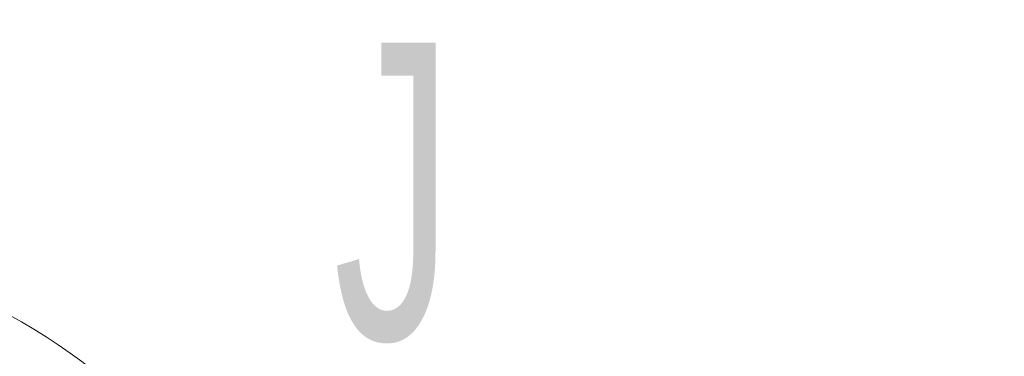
# Model space of a CAD drawing. Header units: millimetres. Extents: x 0 to 8410, y 0 to 5940.
# Tile 81 of 256: x 2146 to 2378, y 2901 to 2980. Entities that reach past the tile are written whole.
import ezdxf

# ---------------------------------------------------------------- set-up
doc = ezdxf.new("R2010")
doc.units = ezdxf.units.MM
doc.header["$LTSCALE"] = 10
doc.styles.add('SLDTEXTSTYLE0', font='TXT', dxfattribs={"width": 0.605})
doc.dimstyles.new('SLDDIMSTYLE0', dxfattribs={"dimtxt": 50, "dimasz": 50, "dimexe": 0, "dimexo": 0.0625, "dimgap": 12.5, "dimtad": 1, "dimtoh": 1, "dimdec": 1, "dimrnd": 1e-09, "dimzin": 12, "dimdsep": 46, "dimtxsty": 'SLDTEXTSTYLE0', "dimsah": 1, "dimcen": 0.09, "dimadec": 0, "dimazin": 0, "dimtfac": 1, "dimtofl": 0, "dimtmove": 0, "dimatfit": 3, "dimfxl": 0, "dimfrac": 2, "dimtolj": 1, "dimtzin": 12, "dimarcsym": 0})

# ---------------------------------------------------------------- blocks, each defined once
blk = doc.blocks.new('SW_SYMBOL_HOLE_DEPTH')
at = {"color": 0, "linetype": 'Continuous', "lineweight": 0}
for p, q in [((0, 8750), (8000, 8750)), ((4000, 8750), (4000, 750)), ((1000, 5550), (4000, 750)), ((7000, 5550), (4000, 750))]:
    blk.add_line(p, q, dxfattribs=at)
blk = doc.blocks.new('*D33')
at = {"color": 7, "linetype": 'Continuous', "lineweight": 0}
for p, q in [((2668.16, 2427.57), (2668.16, 2980.23)), ((2439.71, 2427.57), (2683.16, 2427.57)), ((2668.16, 2237.57), (2668.16, 2427.57)), ((2322.6, 2237.57), (2683.16, 2237.57))]:
    blk.add_line(p, q, dxfattribs=at)
for points in [[(2668.16, 2427.57), (2660.66, 2377.57), (2675.66, 2377.57)], [(2668.16, 2237.57), (2675.66, 2287.57), (2660.66, 2287.57)]]:
    blk.add_solid(points, dxfattribs=at)
at = {"color": 7, "linetype": 'Continuous', "lineweight": 0, "xscale": 0.006445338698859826, "yscale": 0.006445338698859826, "zscale": 0.006445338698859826, "rotation": 90}
blk.add_blockref('SW_SYMBOL_HOLE_DEPTH', (2660.93, 2796.09), dxfattribs=at)
at = {"color": 7, "linetype": 'Continuous', "lineweight": 0, "char_height": 50, "attachment_point": 1, "rotation": 90, "style": 'SLDTEXTSTYLE0'}
for s, insert in [('16)', (2603.57, 2865.15)), (' (4x M8', (2603.57, 2567.06)), ('190', (2603.71, 2452.49))]:
    blk.add_mtext(s, dxfattribs=dict(at, insert=insert))

msp = doc.modelspace()

# ---------------------------------------------------------------- linework, layer by layer
at = {"color": 7, "linetype": 'Continuous', "lineweight": 0}
msp.add_circle((2075.419295, 2786.029622), 141.608243, dxfattribs=at)

# ---------------------------------------------------------------- texts
at = {"color": 7, "linetype": 'Continuous', "lineweight": 0, "insert": (2219.515491, 2974.794234), "char_height": 70, "attachment_point": 1, "style": 'SLDTEXTSTYLE0'}
msp.add_mtext('J', dxfattribs=at)

# ---------------------------------------------------------------- dimensions: what is measured, and where the dimension line sits
at = {"color": 7, "linetype": 'Continuous', "lineweight": 0}
dim = msp.add_linear_dim(base=(2668.159278, 2427.574759), p1=(2322.604512, 2237.574759), p2=(2439.705367, 2427.574759), angle=90, text='<> (4x M8{\\fGDT;x}16)', dimstyle='SLDDIMSTYLE0', dxfattribs=at)
dim.commit()
dim.dimension.update_dxf_attribs({"geometry": '*D33', "text_midpoint": (2668.159278, 2708.423087), "dimtype": 160})

doc.saveas('drawing.dxf')
